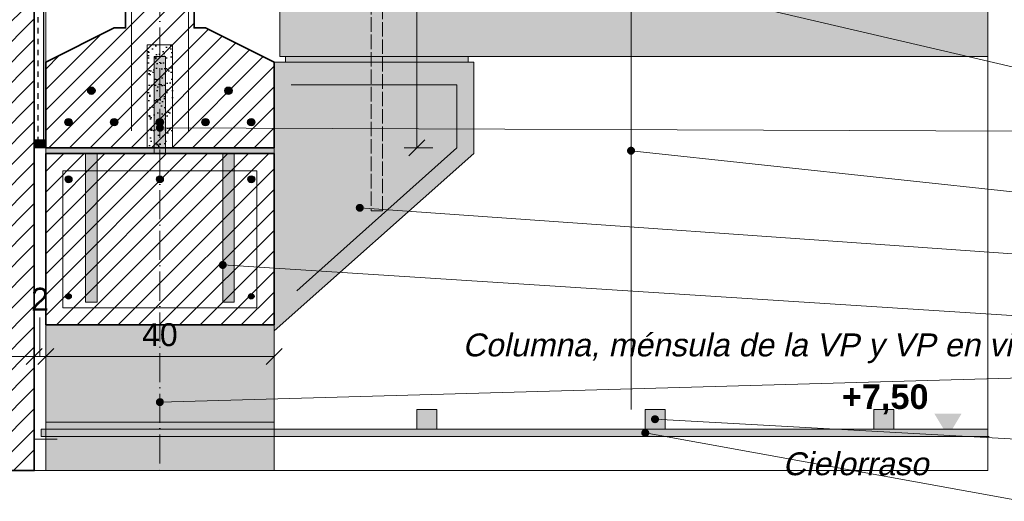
# Model space of a CAD drawing. Header units: millimetres. Extents: x 6 to 4194, y 6 to 5934.
# Tile 3 of 6: x 1530 to 3254, y 2686 to 3529. Entities that reach past the tile are written whole.
import ezdxf
from ezdxf.enums import TextEntityAlignment as Align

# ---------------------------------------------------------------- set-up
doc = ezdxf.new("R2010")
doc.units = ezdxf.units.MM
doc.header["$LTSCALE"] = 20
doc.linetypes.add('DASHDOT', pattern=[3.556, 2.54, -0.508, 0, -0.508])
doc.linetypes.add('DASHED', pattern=[1.524, 1.27, -0.254])
for name, color, linetype in [('A-ACERO', 250, 'Continuous'), ('A-AISLACION-LANA', 40, 'Continuous'), ('A-ALUMINIO', 253, 'Continuous'), ('A-ARMADURAS', 14, 'Continuous'), ('A-CONTORNOS', 7, 'Continuous'), ('A-GROUT', 251, 'Continuous'), ('A-HORMIGON-PREMOLDEADO', 8, 'Continuous'), ('A-NEOPRENO-SELLADORES', 7, 'Continuous'), ('A-PROYECCION-OCULTO', 8, 'DASHED'), ('A-VISTA', 8, 'Continuous'), ('X-COTAS', 3, 'Continuous'), ('X-EJES', 1, 'DASHDOT'), ('X-NIVELES', 7, 'Continuous'), ('X-REFERENCIAS', 1, 'Continuous'), ('X-TEXTOS', 7, 'Continuous')]:
    doc.layers.add(name, color=color, linetype=linetype)
doc.styles.add('ARIAL', font='arial.ttf')
doc.styles.add('ARIAL-B', font='arialbd.ttf')

msp = doc.modelspace()

# ---------------------------------------------------------------- hatches: boundary and pattern name
at = {"layer": 'A-ACERO', "true_color": 0x3b3b3b}
h = msp.add_hatch(color=250, dxfattribs=at)
h.dxf.hatch_style = 1
h.paths.add_polyline_path([(1765, 3295), (1785, 3295), (1785, 3465), (1765, 3465)])
h = msp.add_hatch(color=250, dxfattribs=at)
h.dxf.hatch_style = 1
h.paths.add_polyline_path([(1645, 3035), (1665, 3035), (1665, 3295), (1645, 3295)])
h = msp.add_hatch(color=250, dxfattribs=at)
h.dxf.hatch_style = 1
h.paths.add_polyline_path([(1885, 3035), (1905, 3035), (1905, 3295), (1885, 3295)])
at = {"layer": 'A-AISLACION-LANA'}
h = msp.add_hatch(dxfattribs=at)
h.set_pattern_fill('INSUL', color=256, scale=3, angle=90)
h.paths.add_polyline_path([(1555, 3305), (1575, 3305), (1575, 4155), (1555, 4155)])
at = {"layer": 'A-ALUMINIO', "true_color": 0x9aa3ab}
h = msp.add_hatch(color=253, dxfattribs=at)
h.dxf.hatch_style = 1
h.paths.add_polyline_path([(2225, 2812.5), (2260, 2812.5), (2260, 2847), (2225, 2847)])
h = msp.add_hatch(color=253, dxfattribs=at)
h.dxf.hatch_style = 1
h.paths.add_polyline_path([(2625, 2812.5), (2660, 2812.5), (2660, 2847), (2625, 2847)])
h = msp.add_hatch(color=253, dxfattribs=at)
h.dxf.hatch_style = 1
h.paths.add_polyline_path([(3025, 2812.5), (3060, 2812.5), (3060, 2847), (3025, 2847)])
at = {"layer": 'A-ARMADURAS'}
h = msp.add_hatch(color=256, dxfattribs=at)
h.dxf.hatch_style = 1
h.paths.add_polyline_path([(1661.4, 3405), (1661.1, 3407), (1660.2, 3408.8), (1658.8, 3410.2), (1657, 3411.1), (1655, 3411.4), (1653, 3411.1), (1651.2, 3410.2), (1649.8, 3408.8), (1648.9, 3407), (1648.6, 3405), (1648.9, 3403), (1649.8, 3401.2), (1651.2, 3399.8), (1653, 3398.9), (1655, 3398.6), (1657, 3398.9), (1658.8, 3399.8), (1660.2, 3401.2), (1661.1, 3403)])
h = msp.add_hatch(color=256, dxfattribs=at)
h.dxf.hatch_style = 1
h.paths.add_polyline_path([(1901.4, 3405), (1901.1, 3407), (1900.2, 3408.8), (1898.8, 3410.2), (1897, 3411.1), (1895, 3411.4), (1893, 3411.1), (1891.2, 3410.2), (1889.8, 3408.8), (1888.9, 3407), (1888.6, 3405), (1888.9, 3403), (1889.8, 3401.2), (1891.2, 3399.8), (1893, 3398.9), (1895, 3398.6), (1897, 3398.9), (1898.8, 3399.8), (1900.2, 3401.2), (1901.1, 3403)])
h = msp.add_hatch(color=256, dxfattribs=at)
h.dxf.hatch_style = 1
h.paths.add_polyline_path([(1621.4, 3350), (1621.1, 3352), (1620.2, 3353.8), (1618.8, 3355.2), (1617, 3356.1), (1615, 3356.4), (1613, 3356.1), (1611.2, 3355.2), (1609.8, 3353.8), (1608.9, 3352), (1608.6, 3350), (1608.9, 3348), (1609.8, 3346.2), (1611.2, 3344.8), (1613, 3343.9), (1615, 3343.6), (1617, 3343.9), (1618.8, 3344.8), (1620.2, 3346.2), (1621.1, 3348)])
h = msp.add_hatch(color=256, dxfattribs=at)
h.dxf.hatch_style = 1
h.paths.add_polyline_path([(1701.4, 3350), (1701.1, 3352), (1700.2, 3353.8), (1698.8, 3355.2), (1697, 3356.1), (1695, 3356.4), (1693, 3356.1), (1691.2, 3355.2), (1689.8, 3353.8), (1688.9, 3352), (1688.6, 3350), (1688.9, 3348), (1689.8, 3346.2), (1691.2, 3344.8), (1693, 3343.9), (1695, 3343.6), (1697, 3343.9), (1698.8, 3344.8), (1700.2, 3346.2), (1701.1, 3348)])
h = msp.add_hatch(color=256, dxfattribs=at)
h.dxf.hatch_style = 1
h.paths.add_polyline_path([(1781.4, 3350), (1781.1, 3352), (1780.2, 3353.8), (1778.8, 3355.2), (1777, 3356.1), (1775, 3356.4), (1773, 3356.1), (1771.2, 3355.2), (1769.8, 3353.8), (1768.9, 3352), (1768.6, 3350), (1768.9, 3348), (1769.8, 3346.2), (1771.2, 3344.8), (1773, 3343.9), (1775, 3343.6), (1777, 3343.9), (1778.8, 3344.8), (1780.2, 3346.2), (1781.1, 3348)])
h = msp.add_hatch(color=256, dxfattribs=at)
h.dxf.hatch_style = 1
h.paths.add_polyline_path([(1861.4, 3350), (1861.1, 3352), (1860.2, 3353.8), (1858.8, 3355.2), (1857, 3356.1), (1855, 3356.4), (1853, 3356.1), (1851.2, 3355.2), (1849.8, 3353.8), (1848.9, 3352), (1848.6, 3350), (1848.9, 3348), (1849.8, 3346.2), (1851.2, 3344.8), (1853, 3343.9), (1855, 3343.6), (1857, 3343.9), (1858.8, 3344.8), (1860.2, 3346.2), (1861.1, 3348)])
h = msp.add_hatch(color=256, dxfattribs=at)
h.dxf.hatch_style = 1
h.paths.add_polyline_path([(1941.4, 3350), (1941.1, 3352), (1940.2, 3353.8), (1938.8, 3355.2), (1937, 3356.1), (1935, 3356.4), (1933, 3356.1), (1931.2, 3355.2), (1929.8, 3353.8), (1928.9, 3352), (1928.6, 3350), (1928.9, 3348), (1929.8, 3346.2), (1931.2, 3344.8), (1933, 3343.9), (1935, 3343.6), (1937, 3343.9), (1938.8, 3344.8), (1940.2, 3346.2), (1941.1, 3348)])
h = msp.add_hatch(color=256, dxfattribs=at)
h.dxf.hatch_style = 1
h.paths.add_polyline_path([(1621, 3250), (1620.7, 3251.9), (1619.9, 3253.5), (1618.5, 3254.9), (1616.9, 3255.7), (1615, 3256), (1613.1, 3255.7), (1611.5, 3254.9), (1610.1, 3253.5), (1609.3, 3251.9), (1609, 3250), (1609.3, 3248.1), (1610.1, 3246.5), (1611.5, 3245.1), (1613.1, 3244.3), (1615, 3244), (1616.9, 3244.3), (1618.5, 3245.1), (1619.9, 3246.5), (1620.7, 3248.1)])
h = msp.add_hatch(color=256, dxfattribs=at)
h.dxf.hatch_style = 1
h.paths.add_polyline_path([(1781, 3250), (1780.7, 3251.9), (1779.9, 3253.5), (1778.5, 3254.9), (1776.9, 3255.7), (1775, 3256), (1773.1, 3255.7), (1771.5, 3254.9), (1770.1, 3253.5), (1769.3, 3251.9), (1769, 3250), (1769.3, 3248.1), (1770.1, 3246.5), (1771.5, 3245.1), (1773.1, 3244.3), (1775, 3244), (1776.9, 3244.3), (1778.5, 3245.1), (1779.9, 3246.5), (1780.7, 3248.1)])
h = msp.add_hatch(color=256, dxfattribs=at)
h.dxf.hatch_style = 1
h.paths.add_polyline_path([(1941, 3250), (1940.7, 3251.9), (1939.9, 3253.5), (1938.5, 3254.9), (1936.9, 3255.7), (1935, 3256), (1933.1, 3255.7), (1931.5, 3254.9), (1930.1, 3253.5), (1929.3, 3251.9), (1929, 3250), (1929.3, 3248.1), (1930.1, 3246.5), (1931.5, 3245.1), (1933.1, 3244.3), (1935, 3244), (1936.9, 3244.3), (1938.5, 3245.1), (1939.9, 3246.5), (1940.7, 3248.1)])
h = msp.add_hatch(color=256, dxfattribs=at)
h.dxf.hatch_style = 1
h.paths.add_polyline_path([(1619.8, 3045), (1619.6, 3046.5), (1618.9, 3047.8), (1617.8, 3048.9), (1616.5, 3049.6), (1615, 3049.8), (1613.5, 3049.6), (1612.2, 3048.9), (1611.1, 3047.8), (1610.4, 3046.5), (1610.2, 3045), (1610.4, 3043.5), (1611.1, 3042.2), (1612.2, 3041.1), (1613.5, 3040.4), (1615, 3040.2), (1616.5, 3040.4), (1617.8, 3041.1), (1618.9, 3042.2), (1619.6, 3043.5)])
h = msp.add_hatch(color=256, dxfattribs=at)
h.dxf.hatch_style = 1
h.paths.add_polyline_path([(1939.8, 3045), (1939.6, 3046.5), (1938.9, 3047.8), (1937.8, 3048.9), (1936.5, 3049.6), (1935, 3049.8), (1933.5, 3049.6), (1932.2, 3048.9), (1931.1, 3047.8), (1930.4, 3046.5), (1930.2, 3045), (1930.4, 3043.5), (1931.1, 3042.2), (1932.2, 3041.1), (1933.5, 3040.4), (1935, 3040.2), (1936.5, 3040.4), (1937.8, 3041.1), (1938.9, 3042.2), (1939.6, 3043.5)])
at = {"layer": 'A-GROUT'}
h = msp.add_hatch(dxfattribs=at)
h.set_pattern_fill('AR-SAND', color=256, scale=0.4)
h.paths.add_polyline_path([(1753, 3305), (1797, 3305), (1797, 3485), (1753, 3485)])
at = {"layer": 'A-HORMIGON-PREMOLDEADO'}
h = msp.add_hatch(dxfattribs=at)
h.set_pattern_fill('ANSI31', color=256, scale=8)
h.paths.add_polyline_path([(1355, 2740), (1555, 2740), (1555, 4740), (1355, 4740)])
h = msp.add_hatch(dxfattribs=at)
h.set_pattern_fill('ANSI31', color=256, scale=8)
h.paths.add_polyline_path([(1575, 3305), (1975, 3305), (1975, 3455), (1855, 3515), (1835, 3515), (1835, 3815), (1855, 3815), (1975, 3875), (1975, 4005), (1575, 4005), (1575, 3875), (1695, 3815), (1715, 3815), (1715, 3515), (1695, 3515), (1575, 3455)])
h = msp.add_hatch(dxfattribs=at)
h.set_pattern_fill('ANSI31', color=256, scale=8)
h.paths.add_polyline_path([(1575, 2995), (1975, 2995), (1975, 3295), (1575, 3295)])
at = {"layer": 'A-NEOPRENO-SELLADORES', "true_color": 0x111111}
h = msp.add_hatch(color=250, dxfattribs=at)
h.dxf.hatch_style = 1
h.paths.add_polyline_path([(1995, 3455), (2315, 3455), (2315, 3465), (1995, 3465)])
h = msp.add_hatch(color=250, dxfattribs=at)
h.dxf.hatch_style = 1
h.paths.add_polyline_path([(1555, 3305), (1575, 3305), (1575, 3320), (1555, 3320)])
h = msp.add_hatch(color=250, dxfattribs=at)
h.dxf.hatch_style = 1
h.paths.add_polyline_path([(1575, 3295), (1975, 3295), (1975, 3305), (1575, 3305)])
at = {"layer": 'A-VISTA', "true_color": 0xe9ebed}
h = msp.add_hatch(color=7, dxfattribs=at)
h.dxf.hatch_style = 1
h.paths.add_polyline_path([(1985, 3465), (3225, 3465), (3225, 4165), (1985, 4165)])
at = {"layer": 'A-VISTA', "true_color": 0xe3e6e8}
h = msp.add_hatch(color=254, dxfattribs=at)
h.dxf.hatch_style = 1
h.paths.add_polyline_path([(1975, 3455), (2325, 3455), (2325, 3295), (1975, 2985)])
at = {"layer": 'A-VISTA', "true_color": 0xeceeef}
h = msp.add_hatch(color=7, dxfattribs=at)
h.dxf.hatch_style = 1
h.paths.add_polyline_path([(1575, 2740), (1975, 2740), (1975, 2995), (1575, 2995)])
at = {"layer": 'A-VISTA', "true_color": 0xf2f2f2}
h = msp.add_hatch(color=7, dxfattribs=at)
h.dxf.hatch_style = 1
h.paths.add_polyline_path([(1567, 2800), (3225, 2800), (3225, 2812.5), (1567, 2812.5)])
at = {"layer": 'X-NIVELES'}
h = msp.add_hatch(color=7, dxfattribs=at)
h.dxf.hatch_style = 1
h.paths.add_polyline_path([(3155, 2800), (3131, 2840), (3179, 2840)])
at = {"layer": 'X-REFERENCIAS'}
h = msp.add_hatch(color=7, dxfattribs=at)
h.dxf.hatch_style = 1
h.paths.add_polyline_path([(1782, 3340), (1781.7, 3342.2), (1780.7, 3344.1), (1779.1, 3345.7), (1777.2, 3346.7), (1775, 3347), (1772.8, 3346.7), (1770.9, 3345.7), (1769.3, 3344.1), (1768.3, 3342.2), (1768, 3340), (1768.3, 3337.8), (1769.3, 3335.9), (1770.9, 3334.3), (1772.8, 3333.3), (1775, 3333), (1777.2, 3333.3), (1779.1, 3334.3), (1780.7, 3335.9), (1781.7, 3337.8)])
h = msp.add_hatch(color=7, dxfattribs=at)
h.dxf.hatch_style = 1
h.paths.add_polyline_path([(2607, 3300), (2606.7, 3302.2), (2605.7, 3304.1), (2604.1, 3305.7), (2602.2, 3306.7), (2600, 3307), (2597.8, 3306.7), (2595.9, 3305.7), (2594.3, 3304.1), (2593.3, 3302.2), (2593, 3300), (2593.3, 3297.8), (2594.3, 3295.9), (2595.9, 3294.3), (2597.8, 3293.3), (2600, 3293), (2602.2, 3293.3), (2604.1, 3294.3), (2605.7, 3295.9), (2606.7, 3297.8)])
h = msp.add_hatch(color=7, dxfattribs=at)
h.dxf.hatch_style = 1
h.paths.add_polyline_path([(2132, 3200), (2131.7, 3202.2), (2130.7, 3204.1), (2129.1, 3205.7), (2127.2, 3206.7), (2125, 3207), (2122.8, 3206.7), (2120.9, 3205.7), (2119.3, 3204.1), (2118.3, 3202.2), (2118, 3200), (2118.3, 3197.8), (2119.3, 3195.9), (2120.9, 3194.3), (2122.8, 3193.3), (2125, 3193), (2127.2, 3193.3), (2129.1, 3194.3), (2130.7, 3195.9), (2131.7, 3197.8)])
h = msp.add_hatch(color=7, dxfattribs=at)
h.dxf.hatch_style = 1
h.paths.add_polyline_path([(1892, 3100), (1891.7, 3102.2), (1890.7, 3104.1), (1889.1, 3105.7), (1887.2, 3106.7), (1885, 3107), (1882.8, 3106.7), (1880.9, 3105.7), (1879.3, 3104.1), (1878.3, 3102.2), (1878, 3100), (1878.3, 3097.8), (1879.3, 3095.9), (1880.9, 3094.3), (1882.8, 3093.3), (1885, 3093), (1887.2, 3093.3), (1889.1, 3094.3), (1890.7, 3095.9), (1891.7, 3097.8)])
h = msp.add_hatch(color=7, dxfattribs=at)
h.dxf.hatch_style = 1
h.paths.add_polyline_path([(1782, 2860), (1781.7, 2862.2), (1780.7, 2864.1), (1779.1, 2865.7), (1777.2, 2866.7), (1775, 2867), (1772.8, 2866.7), (1770.9, 2865.7), (1769.3, 2864.1), (1768.3, 2862.2), (1768, 2860), (1768.3, 2857.8), (1769.3, 2855.9), (1770.9, 2854.3), (1772.8, 2853.3), (1775, 2853), (1777.2, 2853.3), (1779.1, 2854.3), (1780.7, 2855.9), (1781.7, 2857.8)])
h = msp.add_hatch(color=7, dxfattribs=at)
h.dxf.hatch_style = 1
h.paths.add_polyline_path([(2649, 2830), (2648.7, 2832.2), (2647.7, 2834.1), (2646.1, 2835.7), (2644.2, 2836.7), (2642, 2837), (2639.8, 2836.7), (2637.9, 2835.7), (2636.3, 2834.1), (2635.3, 2832.2), (2635, 2830), (2635.3, 2827.8), (2636.3, 2825.9), (2637.9, 2824.3), (2639.8, 2823.3), (2642, 2823), (2644.2, 2823.3), (2646.1, 2824.3), (2647.7, 2825.9), (2648.7, 2827.8)])
h = msp.add_hatch(color=7, dxfattribs=at)
h.dxf.hatch_style = 1
h.paths.add_polyline_path([(2632, 2806), (2631.7, 2808.2), (2630.7, 2810.1), (2629.1, 2811.7), (2627.2, 2812.7), (2625, 2813), (2622.8, 2812.7), (2620.9, 2811.7), (2619.3, 2810.1), (2618.3, 2808.2), (2618, 2806), (2618.3, 2803.8), (2619.3, 2801.9), (2620.9, 2800.3), (2622.8, 2799.3), (2625, 2799), (2627.2, 2799.3), (2629.1, 2800.3), (2630.7, 2801.9), (2631.7, 2803.8)])

# ---------------------------------------------------------------- linework, layer by layer
at = {"layer": 'A-ARMADURAS', "lineweight": 13}
for points in [[(1725, 3335), (1725, 3975)], [(1825, 3335), (1825, 3975)], [(2005, 3415), (2295, 3415), (2295, 3305), (2015, 3055)], [(1605, 3025), (1945, 3025), (1945, 3265), (1605, 3265), (1605, 3025)]]:
    msp.add_lwpolyline(points, dxfattribs=at)
at = {"layer": 'A-ARMADURAS'}
for centre, radius in [((1655, 3405), 6.4), ((1895, 3405), 6.4), ((1615, 3350), 6.4), ((1695, 3350), 6.4), ((1775, 3350), 6.4), ((1855, 3350), 6.4), ((1935, 3350), 6.4), ((1615, 3250), 6), ((1775, 3250), 6), ((1935, 3250), 6), ((1615, 3045), 4.8), ((1935, 3045), 4.8)]:
    msp.add_circle(centre, radius, dxfattribs=at)
at = {"layer": 'A-CONTORNOS', "lineweight": 35}
for points in [[(1355, 2740), (1555, 2740), (1555, 4740), (1355, 4740)], [(1575, 3305), (1975, 3305), (1975, 3455), (1855, 3515), (1835, 3515), (1835, 3815), (1855, 3815), (1975, 3875), (1975, 4005), (1575, 4005), (1575, 3875), (1695, 3815), (1715, 3815), (1715, 3515), (1695, 3515), (1575, 3455)], [(1575, 2995), (1975, 2995), (1975, 3295), (1575, 3295)]]:
    msp.add_lwpolyline(points, close=True, dxfattribs=at)
at = {"layer": 'A-CONTORNOS', "lineweight": 18}
for points in [[(1555, 3305), (1575, 3305), (1575, 4155), (1555, 4155)], [(1567, 2800), (3225, 2800), (3225, 2812.5), (1567, 2812.5)]]:
    msp.add_lwpolyline(points, close=True, dxfattribs=at)
at = {"layer": 'A-CONTORNOS', "lineweight": 13}
for points in [[(2600, 2847), (2600, 3565)], [(1575, 2825), (1975, 2825)]]:
    msp.add_lwpolyline(points, dxfattribs=at)
for points in [[(1753, 3305), (1797, 3305), (1797, 3485), (1753, 3485)], [(1765, 3295), (1785, 3295), (1785, 3465), (1765, 3465)], [(1575, 3295), (1975, 3295), (1975, 3305), (1575, 3305)], [(1645, 3035), (1665, 3035), (1665, 3295), (1645, 3295)], [(1885, 3035), (1905, 3035), (1905, 3295), (1885, 3295)]]:
    msp.add_lwpolyline(points, close=True, dxfattribs=at)
at = {"layer": 'A-CONTORNOS', "lineweight": 18}
msp.add_lwpolyline([(1555, 2870), (1555, 2795), (1595, 2795)], dxfattribs=at)
at = {"layer": 'A-PROYECCION-OCULTO', "lineweight": 13}
msp.add_lwpolyline([(2145, 3195), (2165, 3195), (2165, 3625), (2145, 3625)], close=True, dxfattribs=at)
at = {"layer": 'A-VISTA', "lineweight": 13}
for points in [[(1985, 3465), (3225, 3465), (3225, 4165), (1985, 4165)], [(1995, 3455), (2315, 3455), (2315, 3465), (1995, 3465)], [(1575, 2740), (1975, 2740), (1975, 2995), (1575, 2995)], [(2225, 2812.5), (2260, 2812.5), (2260, 2847), (2225, 2847)], [(2625, 2812.5), (2660, 2812.5), (2660, 2847), (2625, 2847)], [(3025, 2812.5), (3060, 2812.5), (3060, 2847), (3025, 2847)]]:
    msp.add_lwpolyline(points, close=True, dxfattribs=at)
at = {"layer": 'A-VISTA', "lineweight": 18}
msp.add_lwpolyline([(1975, 3455), (2325, 3455), (2325, 3295), (1975, 2985)], close=True, dxfattribs=at)
at = {"layer": 'X-COTAS', "lineweight": 13}
for points in [[(2225, 3305), (2225, 4005)], [(2203, 3305), (2253, 3305)], [(1565, 2940), (1565, 3008)], [(1555, 2962), (1555, 2918)], [(1555, 2962), (1555, 2918)], [(1575, 2962), (1575, 2918)], [(1575, 2962), (1575, 2918)], [(1975, 2962), (1975, 2918)], [(1355, 2940), (1555, 2940)], [(1555, 2940), (1575, 2940)], [(1575, 2940), (1975, 2940)]]:
    msp.add_lwpolyline(points, dxfattribs=at)
at = {"layer": 'X-COTAS', "lineweight": 25}
for points in [[(2211, 3291), (2239, 3319)], [(1541, 2926), (1569, 2954)], [(1541, 2926), (1569, 2954)], [(1561, 2926), (1589, 2954)], [(1561, 2926), (1589, 2954)], [(1961, 2926), (1989, 2954)]]:
    msp.add_lwpolyline(points, dxfattribs=at)
at = {"layer": 'X-EJES', "color": 12, "lineweight": 13, "true_color": 0xcc0000}
msp.add_lwpolyline([(1775, 4940), (1775, 2740)], dxfattribs=at)
at = {"layer": 'X-NIVELES', "lineweight": 13}
msp.add_lwpolyline([(3083, 2800), (3227, 2800)], dxfattribs=at)
at = {"layer": 'X-REFERENCIAS', "lineweight": 13}
for points in [[(2525, 3620), (3285, 3442.4), (3358, 3442.4)], [(1775, 3340), (3285, 3334.4), (3358, 3334.4)], [(2600, 3300), (3285, 3226.4), (3358, 3226.4)], [(2125, 3200), (3285, 3118.4), (3358, 3118.4)], [(1885, 3100), (3285, 3010.4), (3358, 3010.4)], [(1775, 2860), (3285, 2902.4), (3358, 2902.4)], [(2642, 2830), (3285, 2794.4), (3358, 2794.4)], [(2625, 2806), (3285, 2686.4), (3358, 2686.4)]]:
    msp.add_lwpolyline(points, dxfattribs=at)
at = {"layer": 'X-TEXTOS', "lineweight": 13}
msp.add_lwpolyline([(975, 4860), (3225, 4860), (3225, 2740), (975, 2740)], close=True, dxfattribs=at)

# ---------------------------------------------------------------- texts
at = {"layer": 'X-COTAS', "style": 'ARIAL'}
for s, p in [('2', (1565, 3020)), ('40', (1775, 2958))]:
    msp.add_text(s, height=40.1, dxfattribs=at).set_placement(p, align=Align.CENTER)
at = {"layer": 'X-NIVELES', "style": 'ARIAL-B'}
msp.add_text('+7,50', height=42.96, dxfattribs=at).set_placement((3121, 2848), align=Align.RIGHT)
at = {"layer": 'X-NIVELES', "style": 'ARIAL', "oblique": 12}
msp.add_text('Cielorraso', height=40.1, dxfattribs=at).set_placement((3121, 2732), align=Align.RIGHT)
at = {"layer": 'X-TEXTOS', "style": 'ARIAL', "oblique": 12}
msp.add_text('Columna, ménsula de la VP y VP en vista', height=40.096, dxfattribs=at).set_placement((2305, 2940))

doc.saveas('drawing.dxf')
